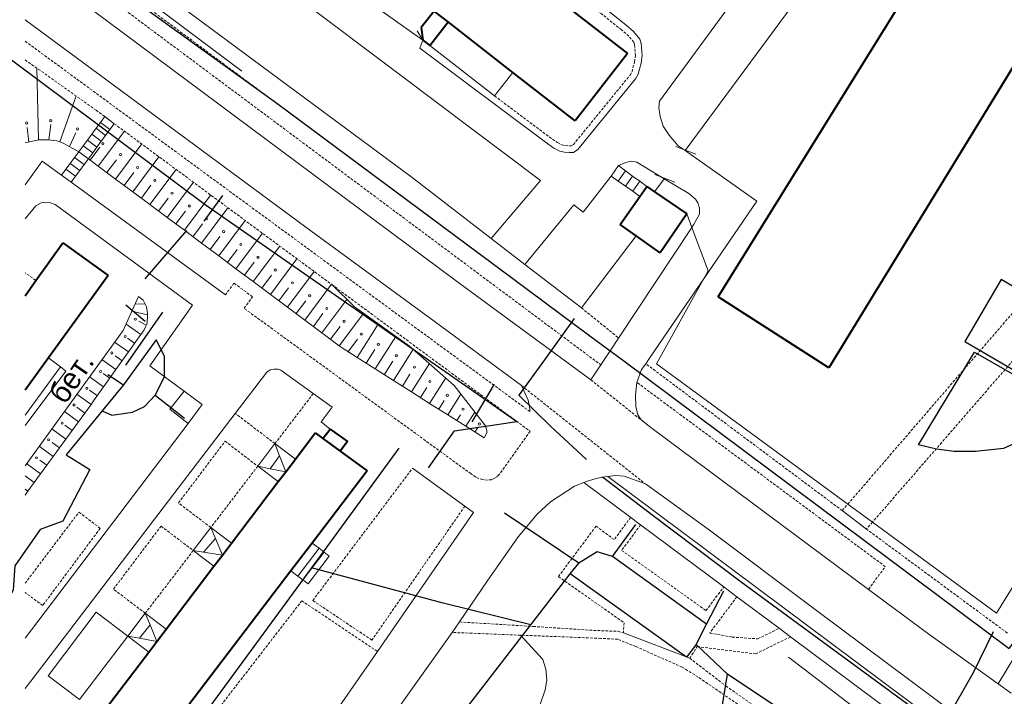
# Model space of a CAD drawing. Extents: x 13 to 4138, y -4831 to -1000.
# Tile 154 of 203: x 1999 to 2183, y -1848 to -1722. Entities that reach past the tile are written whole.
import ezdxf
from ezdxf.enums import TextEntityAlignment as Align

# ---------------------------------------------------------------- set-up
doc = ezdxf.new("R2010")
doc.units = 0
doc.header["$MEASUREMENT"] = 0
doc.linetypes.add('DASHED', pattern=[0.75, 0.5, -0.25])
for name, color, linetype in [('11', 7, 'CONTINUOUS'), ('13', 7, 'CONTINUOUS'), ('24', 7, 'CONTINUOUS'), ('25', 7, 'CONTINUOUS'), ('30', 7, 'CONTINUOUS'), ('37', 7, 'CONTINUOUS'), ('40', 7, 'CONTINUOUS'), ('6', 7, 'CONTINUOUS'), ('7', 7, 'CONTINUOUS'), ('CONSTRUCTION_CLASS', 7, 'CONTINUOUS'), ('ВОРКАУТ_ФИТНЕС', 1, 'CONTINUOUS'), ('ЛЕСТНИЦЫ', 6, 'CONTINUOUS'), ('ПЕШЕХОДНЫЕ_ДОРОЖКИ', 3, 'CONTINUOUS'), ('ПЕШЕХОДНЫЕ_ПЕРЕХОДЫ', 1, 'CONTINUOUS'), ('СПОРТИВНЫЕ_ПЛОЩАДКИ', 3, 'CONTINUOUS'), ('ТРОТУАРЫ', 7, 'CONTINUOUS')]:
    doc.layers.add(name, color=color, linetype=linetype)
doc.styles.get("Standard").update_dxf_attribs({"font": 'txt', "height": 0.2})

msp = doc.modelspace()

# ---------------------------------------------------------------- linework, layer by layer
at = {"layer": '11', "color": 253, "linetype": 'Continuous', "lineweight": 0}
for p, q in [((2160.13, -1696.19), (2123.03, -1746.51)), ((2072.16, -1751.55), (2007.57, -1703.65)), ((2125.01, -1747.14), (2121.27, -1745.71)), ((2086.9, -1762.89), (2072.16, -1751.55)), ((2119.15, -1751.77), (2117.35, -1754.2)), ((2121.13, -1752.4), (2117.39, -1750.97)), ((2124.29, -1760.83), (2123.35, -1758.3)), ((2127.32, -1768.94), (2124.29, -1760.83)), ((2093.18, -1767.72), (2086.9, -1762.89)), ((2113.93, -1762.39), (2103.7, -1775.82)), ((2103.7, -1775.82), (2093.18, -1767.72)), ((2126.47, -1770.49), (2127.32, -1768.94)), ((2117.7, -1786.28), (2126.47, -1770.49)), ((2214.78, -1777.69), (2181.1, -1832.74)), ((2153.37, -1812.42), (2117.7, -1786.28)), ((2157.97, -1815.78), (2153.37, -1812.42)), ((2181.1, -1832.74), (2157.97, -1815.78))]:
    msp.add_line(p, q, dxfattribs=at)
at = {"layer": '13', "color": 253, "linetype": 'Continuous', "lineweight": 40}
for p, q in [((2114.6, -1755.04), (2115.89, -1753.21)), ((2115.89, -1753.21), (2117.35, -1754.2)), ((2117.35, -1754.2), (2123.35, -1758.3)), ((2110.92, -1760.26), (2114.6, -1755.04)), ((2123.35, -1758.3), (2118.41, -1765.54)), ((2113.93, -1762.39), (2110.92, -1760.26)), ((2118.41, -1765.54), (2113.93, -1762.39))]:
    msp.add_line(p, q, dxfattribs=at)
at = {"layer": '24', "color": 253, "linetype": 'Continuous', "lineweight": 0}
for p, q in [((2118.26, -1737.26), (2144.89, -1701.03)), ((2000, -1710.88), (2080.18, -1770.67)), ((2111.97, -1723.04), (2099.17, -1712.82)), ((2048.02, -1715.89), (2096.06, -1752.09)), ((2000, -1722.14), (2052.33, -1760.76)), ((2113.42, -1724.29), (2111.97, -1723.04)), ((2114.59, -1725.71), (2113.42, -1724.29)), ((2074.13, -1725.88), (2073.6, -1727.39)), ((2087.5, -1736.3), (2075.43, -1726.89)), ((2114.82, -1726.52), (2114.59, -1725.71)), ((2115.01, -1728.77), (2114.82, -1726.52)), ((2073.6, -1727.39), (2096.98, -1744.96)), ((2114.84, -1730.17), (2115.01, -1728.77)), ((2114.51, -1731.34), (2114.84, -1730.17)), ((2090.9, -1731.93), (2087.5, -1736.3)), ((2113.78, -1733.15), (2114.31, -1732.26)), ((2114.31, -1732.26), (2114.51, -1731.34)), ((2103.06, -1746.3), (2113.78, -1733.15)), ((2118.16, -1738.46), (2118.26, -1737.26)), ((2118.36, -1740.16), (2118.16, -1738.46)), ((2118.91, -1741.96), (2118.36, -1740.16)), ((2120.06, -1743.61), (2118.91, -1741.96)), ((2121.76, -1745.62), (2120.06, -1743.61)), ((2096.98, -1744.96), (2098.57, -1746.07)), ((2098.57, -1746.07), (2099.66, -1746.63)), ((2099.66, -1746.63), (2100.55, -1746.8)), ((2100.55, -1746.8), (2101.44, -1746.88)), ((2101.44, -1746.88), (2102.22, -1746.85)), ((2102.22, -1746.85), (2103.06, -1746.3)), ((2123.03, -1746.51), (2121.76, -1745.62)), ((2136.41, -1755.92), (2123.03, -1746.51)), ((2003.2, -1748.49), (2000, -1752.91)), ((2006.8, -1751.07), (2003.2, -1748.49)), ((2110.59, -1749.29), (2111.96, -1748.72)), ((2111.96, -1748.72), (2113.04, -1748.47)), ((2113.04, -1748.47), (2114.05, -1748.68)), ((2114.05, -1748.68), (2119.15, -1751.77)), ((2037.36, -1773.39), (2008.57, -1752.38)), ((2096.06, -1752.09), (2086.9, -1762.89)), ((2104.02, -1757.96), (2109.22, -1751.24)), ((2119.15, -1751.77), (2123.73, -1754.53)), ((2123.73, -1754.53), (2124.95, -1755.54)), ((2001.97, -1756.81), (2002.97, -1756.26)), ((2002.97, -1756.26), (2003.74, -1756.12)), ((2003.74, -1756.12), (2004.55, -1756.18)), ((2004.55, -1756.18), (2005.6, -1756.56)), ((2124.95, -1755.54), (2125.41, -1756.25)), ((2125.41, -1756.25), (2125.7, -1757.25)), ((2126.47, -1770.49), (2136.41, -1755.92)), ((2000, -1759.23), (2001.97, -1756.81)), ((2005.6, -1756.56), (2031.19, -1775.33)), ((2093.18, -1767.72), (2102.26, -1756.62)), ((2102.26, -1756.62), (2104.02, -1757.96)), ((2125.7, -1757.25), (2125.7, -1758.34)), ((2125.7, -1758.34), (2124.62, -1760.34)), ((2052.33, -1760.76), (2075.29, -1777.62)), ((2124.29, -1760.83), (2110.64, -1781.45)), ((2124.62, -1760.34), (2124.29, -1760.83)), ((2080.18, -1770.67), (2104.99, -1788.87)), ((2116.41, -1785.23), (2126.47, -1770.49)), ((2031.19, -1775.33), (2023.28, -1786.63)), ((2075.29, -1777.62), (2092.52, -1790.32)), ((2110.64, -1781.45), (2109.05, -1783.85)), ((2109.05, -1783.85), (2107.31, -1786.46)), ((2115.69, -1786.24), (2116.41, -1785.23)), ((2023.28, -1786.63), (2029.65, -1791.37)), ((2045.03, -1787.81), (2045.7, -1787.4)), ((2045.7, -1787.4), (2046.36, -1787.28)), ((2046.36, -1787.28), (2047.15, -1787.28)), ((2047.15, -1787.28), (2047.68, -1787.47)), ((2047.68, -1787.47), (2053.71, -1791.81)), ((2107.31, -1786.46), (2105.47, -1789.26)), ((2114.03, -1789.73), (2114.91, -1787.34)), ((2114.91, -1787.34), (2115.69, -1786.24)), ((2039.15, -1795.5), (2045.03, -1787.81)), ((2104.99, -1788.87), (2105.47, -1789.26)), ((2093.24, -1791.83), (2092.52, -1790.32)), ((2113.8, -1792.12), (2114.03, -1789.73)), ((2029.65, -1791.37), (2026.97, -1794.75)), ((2029.65, -1791.37), (2033.02, -1793.88)), ((2053.71, -1791.81), (2057.24, -1794.35)), ((2093.76, -1793.07), (2093.24, -1791.83)), ((2094, -1794.24), (2093.76, -1793.07)), ((2113.86, -1794.23), (2113.8, -1792.12)), ((2026.97, -1794.75), (2030.37, -1797.37)), ((2033.02, -1793.88), (2030.37, -1797.37)), ((2057.24, -1794.35), (2055.19, -1797.06)), ((2094.07, -1794.76), (2094, -1794.24)), ((2094.06, -1795.15), (2094.07, -1794.76)), ((2114.21, -1795.78), (2113.86, -1794.23)), ((2001.05, -1845.44), (2039.15, -1795.5)), ((2114.84, -1796.74), (2114.21, -1795.78)), ((2114.84, -1796.74), (2116.61, -1798.16)), ((2030.37, -1797.37), (2000, -1837.4)), ((2055.19, -1797.06), (2056.87, -1798.42)), ((2116.61, -1798.16), (2157.2, -1828.32)), ((2081.98, -1812.8), (2072.21, -1805.74)), ((2106.24, -1807.7), (2104.56, -1808.24)), ((2107.55, -1807.4), (2106.24, -1807.7)), ((2108.61, -1807.25), (2107.55, -1807.4)), ((2110.04, -1807.08), (2108.61, -1807.25)), ((2108.61, -1807.25), (2172.16, -1854.69)), ((2111.68, -1807.2), (2110.04, -1807.08)), ((2115.62, -1808.66), (2111.68, -1807.2)), ((2102.41, -1809.07), (2097.96, -1812)), ((2104.16, -1808.39), (2102.41, -1809.07)), ((2104.56, -1808.24), (2104.16, -1808.39)), ((2104.16, -1808.39), (2112.89, -1814.91)), ((2115.62, -1808.66), (2127.31, -1817.12)), ((2083.6, -1813.97), (2081.98, -1812.8)), ((2097.96, -1812), (2095.48, -1814.3)), ((2065.66, -1839.9), (2083.6, -1813.97)), ((2095.48, -1814.3), (2091.91, -1818.51)), ((2112.89, -1814.91), (2114.74, -1816.3)), ((2152.32, -1813.64), (2156.84, -1817.09)), ((2114.74, -1816.3), (2130.23, -1827.86)), ((2091.91, -1818.51), (2086.12, -1826.8)), ((2127.31, -1817.12), (2147.53, -1832.25)), ((2086.12, -1826.8), (2080.97, -1834.4)), ((2130.23, -1827.86), (2132.69, -1829.69)), ((2132.69, -1829.69), (2140.59, -1835.59)), ((2157.2, -1828.32), (2168.46, -1836.68)), ((2004.3, -1844.45), (2013.26, -1832.56)), ((2013.26, -1832.56), (2019.15, -1837.04)), ((2147.53, -1832.25), (2173.99, -1852.01)), ((2080.97, -1834.4), (2079.63, -1836.36)), ((2019.15, -1837.04), (2010.11, -1848.87)), ((2079.63, -1836.36), (2071.93, -1847.21)), ((2111.52, -1836.44), (2123.88, -1841.16)), ((2140.59, -1835.59), (2142.7, -1837.17)), ((2142.7, -1837.17), (2170.13, -1857.64)), ((2168.46, -1836.68), (2181.36, -1845.91)), ((2037.46, -1880.65), (2065.66, -1839.9)), ((2181.36, -1845.91), (2184.41, -1840.88)), ((2010.11, -1848.87), (2004.3, -1844.45)), ((2000, -1846.82), (2001.05, -1845.44)), ((2181.36, -1845.91), (2183.82, -1847.67)), ((2071.93, -1847.21), (2066.99, -1854.04))]:
    msp.add_line(p, q, dxfattribs=at)
at = {"layer": '24', "color": 253, "linetype": 'DASHED', "lineweight": 0}
for p, q in [((2000, -1706.41), (2107.31, -1786.46)), ((2111.18, -1723.99), (2098.41, -1713.8)), ((2015.69, -1714.51), (2109.05, -1783.85)), ((2112.53, -1725.16), (2111.18, -1723.99)), ((2113.47, -1726.3), (2112.53, -1725.16)), ((2000, -1726.09), (2094.06, -1795.15)), ((2113.59, -1726.74), (2113.47, -1726.3)), ((2113.76, -1728.75), (2113.59, -1726.74)), ((2113.62, -1729.92), (2113.76, -1728.75)), ((2000, -1729.57), (2013.23, -1738.97)), ((2113.3, -1731.04), (2113.62, -1729.92)), ((2102.21, -1745.37), (2112.76, -1732.44)), ((2112.76, -1732.44), (2113.14, -1731.8)), ((2113.14, -1731.8), (2113.3, -1731.04)), ((2087.5, -1736.3), (2097.71, -1743.95)), ((2013.23, -1738.97), (2014.85, -1740.17)), ((2016.62, -1741.49), (2057.18, -1771.49)), ((2097.71, -1743.95), (2099.22, -1745.01)), ((2099.22, -1745.01), (2100.06, -1745.44)), ((2100.06, -1745.44), (2100.72, -1745.57)), ((2101.82, -1745.62), (2102.21, -1745.37)), ((2100.72, -1745.57), (2101.48, -1745.64)), ((2101.48, -1745.64), (2101.82, -1745.62)), ((2001.97, -1770.7), (2000, -1769.27)), ((2153.37, -1812.42), (2190.09, -1769.82)), ((2038.94, -1771.23), (2037.36, -1773.39)), ((2042.39, -1773.75), (2038.94, -1771.23)), ((2057.18, -1771.49), (2094.15, -1798.85)), ((2040.82, -1775.91), (2042.39, -1773.75)), ((2083.12, -1806.79), (2040.82, -1775.91)), ((2103.7, -1775.82), (2110.64, -1781.45)), ((2193.01, -1775.42), (2157.97, -1815.78)), ((2152.32, -1813.64), (2115.69, -1786.24)), ((2105.47, -1789.26), (2114.84, -1796.74)), ((2092.52, -1790.32), (2115.62, -1808.66)), ((2160.35, -1824.08), (2114.03, -1789.73)), ((2053.71, -1791.81), (2046.58, -1801.14)), ((2046.58, -1801.14), (2039.15, -1795.5)), ((2094.15, -1798.85), (2088.37, -1806.92)), ((2028.59, -1812.21), (2037.27, -1800.7)), ((2037.27, -1800.7), (2043.37, -1805.34)), ((2043.37, -1805.34), (2034.62, -1816.79)), ((2053.63, -1830.4), (2072.21, -1805.74)), ((2083.99, -1807.4), (2083.12, -1806.79)), ((2084.59, -1807.66), (2083.99, -1807.4)), ((2085.3, -1807.84), (2084.59, -1807.66)), ((2086.17, -1807.93), (2085.3, -1807.84)), ((2087.43, -1807.64), (2086.92, -1807.87)), ((2087.92, -1807.32), (2087.43, -1807.64)), ((2088.37, -1806.92), (2087.92, -1807.32)), ((2086.92, -1807.87), (2086.17, -1807.93)), ((2034.62, -1816.79), (2028.59, -1812.21)), ((2081.98, -1812.8), (2064.65, -1837.79)), ((2152.32, -1813.64), (2153.37, -1812.42)), ((2000, -1827.18), (2010.04, -1813.92)), ((2010.04, -1813.92), (2014, -1816.95)), ((2112.89, -1814.91), (2109.8, -1819.05)), ((2014, -1816.95), (2003.29, -1831.32)), ((2016.48, -1828.28), (2025.34, -1816.52)), ((2025.34, -1816.52), (2031.34, -1821.08)), ((2106.43, -1816.53), (2099.41, -1825.94)), ((2109.8, -1819.05), (2106.43, -1816.53)), ((2114.74, -1816.3), (2111.2, -1821.05)), ((2157.97, -1815.78), (2156.84, -1817.09)), ((2183.1, -1836.47), (2156.84, -1817.09)), ((2031.34, -1821.08), (2022.4, -1832.78)), ((2111.2, -1821.05), (2126.93, -1832.28)), ((2157.2, -1828.32), (2160.35, -1824.08)), ((2099.41, -1825.94), (2111.64, -1834.55)), ((2126.93, -1832.28), (2130.23, -1827.86)), ((2003.29, -1831.32), (2000, -1828.92)), ((2022.4, -1832.78), (2016.48, -1828.28)), ((2132.69, -1829.69), (2127.62, -1836.48)), ((2051.59, -1830.45), (2043.72, -1840.63)), ((2065.66, -1839.9), (2051.59, -1830.45)), ((2064.65, -1837.79), (2053.63, -1830.4)), ((2080.97, -1834.4), (2094.72, -1835.24)), ((2094.72, -1835.24), (2105.96, -1835.97)), ((2111.64, -1834.55), (2111.52, -1836.44)), ((2092.36, -1836.87), (2079.63, -1836.36)), ((2107.3, -1837.46), (2092.36, -1836.87)), ((2105.96, -1835.97), (2110.53, -1836.15)), ((2110.53, -1836.15), (2111.52, -1836.44)), ((2127.62, -1836.48), (2131.81, -1837.22)), ((2131.81, -1837.22), (2136.59, -1837.55)), ((2136.14, -1840.35), (2142.7, -1837.17)), ((2136.59, -1837.55), (2140.59, -1835.59)), ((2110.52, -1837.64), (2107.3, -1837.46)), ((2113.84, -1839), (2110.52, -1837.64)), ((2122.5, -1842.84), (2113.84, -1839)), ((2123.88, -1841.16), (2125.3, -1838.99)), ((2125.3, -1838.99), (2136.14, -1840.35)), ((2043.72, -1840.63), (2022.19, -1868.49)), ((2123.88, -1841.16), (2130.61, -1846.32)), ((2125.45, -1844.69), (2122.5, -1842.84)), ((2138.4, -1853.51), (2125.45, -1844.69)), ((2130.61, -1846.32), (2149.43, -1859.51))]:
    msp.add_line(p, q, dxfattribs=at)
at = {"layer": '25', "color": 253, "linetype": 'Continuous', "lineweight": 0}
for p, q in [((2013.24, -1742.35), (2014.05, -1741.26)), ((2014.05, -1741.26), (2014.85, -1740.17)), ((2014.05, -1741.26), (2015.82, -1742.57)), ((2014.85, -1740.17), (2016.62, -1741.49)), ((2016.62, -1741.49), (2015.82, -1742.57)), ((2011.63, -1744.53), (2012.44, -1743.44)), ((2012.44, -1743.44), (2013.24, -1742.35)), ((2012.44, -1743.44), (2014.21, -1744.75)), ((2013.24, -1742.35), (2015.01, -1743.66)), ((2015.82, -1742.57), (2015.01, -1743.66)), ((2010.83, -1745.62), (2011.63, -1744.53)), ((2011.63, -1744.53), (2013.4, -1745.84)), ((2014.21, -1744.75), (2013.4, -1745.84)), ((2015.01, -1743.66), (2014.21, -1744.75)), ((2009.21, -1747.79), (2010.02, -1746.71)), ((2010.02, -1746.71), (2010.83, -1745.62)), ((2010.02, -1746.71), (2011.79, -1748.02)), ((2010.83, -1745.62), (2012.6, -1746.93)), ((2012.6, -1746.93), (2011.79, -1748.02)), ((2013.4, -1745.84), (2012.6, -1746.93)), ((2007.6, -1749.97), (2008.41, -1748.88)), ((2008.41, -1748.88), (2009.21, -1747.79)), ((2008.41, -1748.88), (2010.18, -1750.19)), ((2009.21, -1747.79), (2010.99, -1749.11)), ((2010.99, -1749.11), (2010.18, -1750.19)), ((2011.79, -1748.02), (2010.99, -1749.11)), ((2006.8, -1751.07), (2007.6, -1749.97)), ((2007.6, -1749.97), (2009.38, -1751.28)), ((2010.18, -1750.19), (2009.38, -1751.28)), ((2110.59, -1749.29), (2109.22, -1751.24)), ((2110.57, -1752.19), (2111.92, -1750.27)), ((2111.92, -1750.27), (2110.59, -1749.29)), ((2113.24, -1751.25), (2111.92, -1750.27)), ((2008.57, -1752.38), (2006.8, -1751.07)), ((2009.38, -1751.28), (2008.57, -1752.38)), ((2109.22, -1751.24), (2110.57, -1752.19)), ((2110.57, -1752.19), (2111.91, -1753.14)), ((2111.91, -1753.14), (2113.24, -1751.25)), ((2114.57, -1752.23), (2113.24, -1751.25)), ((2113.26, -1754.09), (2114.57, -1752.23)), ((2115.89, -1753.21), (2114.57, -1752.23)), ((2111.91, -1753.14), (2113.26, -1754.09)), ((2113.26, -1754.09), (2114.6, -1755.04))]:
    msp.add_line(p, q, dxfattribs=at)
at = {"layer": '30', "color": 253, "linetype": 'Continuous', "lineweight": 0}
for p, q in [((2000, -1795.86), (2006.6, -1786.83)), ((2007.61, -1787.61), (2000, -1797.74)), ((2006.6, -1786.83), (2007.61, -1787.61))]:
    msp.add_line(p, q, dxfattribs=at)
at = {"layer": '37', "color": 253, "linetype": 'Continuous', "lineweight": 0}
for p, q in [((2040.37, -1731.67), (2000, -1701.33)), ((2002.51, -1744.52), (2002.21, -1731.14)), ((2006.47, -1744.89), (2009.49, -1736.32)), ((2004.42, -1744.5), (2004.77, -1741.64)), ((2000.67, -1744.91), (2000.39, -1742.22)), ((2008.27, -1745.73), (2009.46, -1743.19)), ((2013.65, -1749.41), (2018.52, -1742.89)), ((2002.51, -1744.52), (2000, -1745.05)), ((2002.63, -1744.5), (2002.51, -1744.52)), ((2004.25, -1744.5), (2002.63, -1744.5)), ((2005.91, -1744.69), (2004.25, -1744.5)), ((2006.47, -1744.89), (2005.91, -1744.69)), ((2007.25, -1745.17), (2006.47, -1744.89)), ((2010.02, -1746.71), (2007.25, -1745.17)), ((2016.86, -1751.8), (2021.73, -1745.27)), ((2012.12, -1748.27), (2013.9, -1745.88)), ((2013.65, -1749.41), (2011.79, -1748.02)), ((2015.26, -1750.6), (2017.05, -1748.2)), ((2020.07, -1754.19), (2024.95, -1747.65)), ((2016.86, -1751.8), (2013.65, -1749.41)), ((2018.46, -1752.99), (2020.26, -1750.59)), ((2023.27, -1756.58), (2028.16, -1750.03)), ((2020.07, -1754.19), (2016.86, -1751.8)), ((2026.48, -1758.97), (2031.38, -1752.4)), ((2023.27, -1756.58), (2020.07, -1754.19)), ((2021.67, -1755.39), (2023.46, -1752.98)), ((2024.88, -1757.78), (2026.67, -1755.37)), ((2029.69, -1761.37), (2034.6, -1754.78)), ((2026.48, -1758.97), (2023.27, -1756.58)), ((2028.08, -1760.17), (2029.88, -1757.77)), ((2032.89, -1763.76), (2037.81, -1757.16)), ((2029.69, -1761.37), (2026.48, -1758.97)), ((2036.1, -1766.15), (2041.03, -1759.54)), ((2032.89, -1763.76), (2029.69, -1761.37)), ((2031.29, -1762.56), (2033.08, -1760.16)), ((2039.31, -1768.54), (2044.24, -1761.92)), ((2036.1, -1766.15), (2032.89, -1763.76)), ((2034.5, -1764.95), (2036.29, -1762.55)), ((2037.7, -1767.35), (2039.5, -1764.94)), ((2042.51, -1770.93), (2047.46, -1764.3)), ((2039.31, -1768.54), (2036.1, -1766.15)), ((2040.91, -1769.74), (2042.7, -1767.33)), ((2045.72, -1773.32), (2050.68, -1766.68)), ((2042.51, -1770.93), (2039.31, -1768.54)), ((2048.92, -1775.72), (2053.89, -1769.06)), ((2045.72, -1773.32), (2042.51, -1770.93)), ((2044.11, -1772.13), (2045.91, -1769.72)), ((2047.32, -1774.52), (2049.11, -1772.12)), ((2052.13, -1778.11), (2057.11, -1771.44)), ((2061.38, -1775.65), (2057.18, -1771.49)), ((2018.28, -1780.02), (2021.12, -1773.72)), ((2021.12, -1773.72), (2021.99, -1774.41)), ((2021.99, -1774.41), (2022.64, -1775.62)), ((2048.92, -1775.72), (2045.72, -1773.32)), ((2050.53, -1776.91), (2052.32, -1774.51)), ((2055.34, -1780.5), (2059.98, -1774.27)), ((2022.8, -1777.13), (2019.9, -1776.42)), ((2022.37, -1775.12), (2020.51, -1775.07)), ((2022.64, -1775.62), (2022.81, -1776.88)), ((2052.13, -1778.11), (2048.92, -1775.72)), ((2071.67, -1782.99), (2061.38, -1775.65)), ((2022.59, -1779.07), (2021.17, -1778.32)), ((2022.8, -1777.13), (2022.77, -1778.69)), ((2022.81, -1776.88), (2022.8, -1777.13)), ((2055.34, -1780.5), (2052.13, -1778.11)), ((2053.73, -1779.3), (2055.53, -1776.9)), ((2058.54, -1782.89), (2063.05, -1776.85)), ((2000, -1805.27), (2018.28, -1780.02)), ((2021.57, -1780.8), (2018.81, -1778.84)), ((2022.2, -1779.91), (2021.57, -1780.8)), ((2022.77, -1778.69), (2022.2, -1779.91)), ((2056.94, -1781.69), (2058.73, -1779.29)), ((2061.89, -1785.08), (2065.84, -1778.84)), ((2020.41, -1782.43), (2019.06, -1781.47)), ((2021.57, -1780.8), (2019.25, -1784.06)), ((2058.54, -1782.89), (2055.34, -1780.5)), ((2060.15, -1784.09), (2061.94, -1781.68)), ((2065.27, -1787.21), (2069.11, -1781.16)), ((2019.25, -1784.06), (2016.68, -1782.23)), ((2059.1, -1783.31), (2058.54, -1782.89)), ((2061.89, -1785.08), (2059.1, -1783.31)), ((2063.58, -1786.14), (2065.19, -1783.61)), ((2068.65, -1789.36), (2072.37, -1783.49)), ((2080, -1790.29), (2071.67, -1782.99)), ((2016.94, -1787.32), (2014.33, -1785.47)), ((2018.1, -1785.69), (2016.81, -1784.78)), ((2019.25, -1784.06), (2016.94, -1787.32)), ((2065.27, -1787.21), (2061.89, -1785.08)), ((2066.96, -1788.29), (2068.57, -1785.75)), ((2016.94, -1787.32), (2014.62, -1790.58)), ((2068.65, -1789.36), (2065.27, -1787.21)), ((2072.03, -1791.5), (2075.37, -1786.23)), ((2014.62, -1790.58), (2011.99, -1788.71)), ((2015.78, -1788.95), (2014.54, -1788.07)), ((2072.03, -1791.5), (2068.65, -1789.36)), ((2070.34, -1790.43), (2071.74, -1788.22)), ((2075.41, -1793.64), (2078.41, -1788.9)), ((2013.47, -1792.22), (2012.02, -1791.16)), ((2014.62, -1790.58), (2012.78, -1793.17)), ((2073.72, -1792.57), (2074.9, -1790.71)), ((2085.8, -1797.84), (2080, -1790.29)), ((2012.3, -1793.84), (2009.66, -1791.92)), ((2012.78, -1793.17), (2012.3, -1793.84)), ((2075.41, -1793.64), (2072.03, -1791.5)), ((2077.1, -1794.71), (2078.12, -1793.09)), ((2078.79, -1795.78), (2081.24, -1791.91)), ((2011.12, -1795.46), (2009.63, -1794.37)), ((2012.3, -1793.84), (2009.95, -1797.07)), ((2078.79, -1795.78), (2075.41, -1793.64)), ((2009.95, -1797.07), (2007.32, -1795.16)), ((2082.17, -1797.92), (2078.79, -1795.78)), ((2080.48, -1796.85), (2081.14, -1795.8)), ((2082.17, -1797.92), (2083.84, -1795.28)), ((2007.59, -1800.31), (2004.97, -1798.4)), ((2008.77, -1798.69), (2007.43, -1797.72)), ((2009.95, -1797.07), (2007.59, -1800.31)), ((2085.55, -1800.06), (2082.17, -1797.92)), ((2083.86, -1798.99), (2084.38, -1798.16)), ((2086.16, -1799.03), (2085.8, -1797.84)), ((2007.59, -1800.31), (2005.24, -1803.54)), ((2085.55, -1800.06), (2086.16, -1799.03)), ((2005.24, -1803.54), (2002.63, -1801.64)), ((2006.42, -1801.93), (2005.02, -1800.91)), ((2005.24, -1803.54), (2002.89, -1806.78)), ((2002.89, -1806.78), (2000.28, -1804.88)), ((2004.07, -1805.16), (2002.76, -1804.22)), ((2001.71, -1808.4), (2000, -1807.15)), ((2002.89, -1806.78), (2000.54, -1810.02)), ((2000.54, -1810.02), (2000, -1809.62)), ((2000.54, -1810.02), (2000, -1810.75))]:
    msp.add_line(p, q, dxfattribs=at)
for centre in [(2000.29, -1741.35), (2004.78, -1740.91), (2009.76, -1742.47), (2014.5, -1745.22), (2017.78, -1747.26), (2020.98, -1749.65), (2024.19, -1752.04), (2027.39, -1754.43), (2030.6, -1756.82), (2033.81, -1759.22), (2037.01, -1761.61), (2040.22, -1764), (2043.43, -1766.39), (2046.63, -1768.78), (2049.84, -1771.17), (2053.04, -1773.57), (2056.25, -1775.96), (2020.55, -1777.93), (2059.46, -1778.35), (2018.66, -1781.16), (2062.66, -1780.74), (2065.84, -1782.62), (2016.16, -1784.24), (2069.21, -1784.76), (2014.08, -1787.7), (2072.59, -1786.9), (2075.45, -1789.55), (2011.52, -1790.85), (2078.7, -1792.13), (2009.13, -1793.93), (2081.62, -1794.72), (2006.9, -1797.32), (2084.67, -1797.49), (2004.38, -1800.44), (2002.13, -1803.79)]:
    msp.add_circle(centre, 0.2, dxfattribs=at)
at = {"layer": '40', "color": 253, "linetype": 'Continuous', "lineweight": 0}
for p, q in [((2006.6, -1786.83), (2004.36, -1785.14)), ((2096.49, -1841.4), (2092.36, -1836.87)), ((2097.04, -1843.23), (2096.49, -1841.4)), ((2142.32, -1840.99), (2165.77, -1858.89)), ((2097.26, -1845.26), (2097.04, -1843.23)), ((2096.97, -1847.05), (2097.26, -1845.26)), ((2094.03, -1855.59), (2096.97, -1847.05))]:
    msp.add_line(p, q, dxfattribs=at)
at = {"layer": '6', "color": 253, "linetype": 'Continuous', "lineweight": 40}
for p, q in [((2129.17, -1773.77), (2172.23, -1704.39)), ((2096.57, -1716.15), (2112.32, -1728.42)), ((2192.81, -1716.67), (2149.79, -1787.01)), ((2076.24, -1720.5), (2073.85, -1723.56)), ((2078.84, -1722.52), (2076.24, -1720.5)), ((2075.43, -1726.89), (2078.84, -1722.52)), ((2090.9, -1731.93), (2078.84, -1722.52)), ((2073.85, -1723.56), (2074.13, -1725.88)), ((2074.13, -1725.88), (2075.43, -1726.89)), ((2112.32, -1728.42), (2102.53, -1740.98)), ((2102.53, -1740.98), (2090.9, -1731.93)), ((2001.97, -1770.7), (2007.04, -1763.71)), ((2007.04, -1763.71), (2015.47, -1769.82)), ((2000, -1773.57), (2001.97, -1770.7)), ((2015.47, -1769.82), (2004.36, -1785.14)), ((2149.79, -1787.01), (2129.17, -1773.77)), ((2004.36, -1785.14), (2000, -1791.16)), ((2055.52, -1800.2), (2056.87, -1798.42)), ((2056.87, -1798.42), (2060.07, -1800.77)), ((2050.39, -1804.04), (2054.09, -1799.16)), ((2054.09, -1799.16), (2055.52, -1800.2)), ((2055.52, -1800.2), (2058.76, -1802.57)), ((2060.07, -1800.77), (2058.76, -1802.57)), ((2048.58, -1806.42), (2050.39, -1804.04)), ((2058.76, -1802.57), (2063.76, -1806.22)), ((2047.2, -1808.24), (2048.58, -1806.42)), ((2063.76, -1806.22), (2053.51, -1819.68)), ((2038.47, -1819.72), (2047.2, -1808.24)), ((2036.78, -1821.95), (2038.47, -1819.72)), ((2053.51, -1819.68), (2049.56, -1824.86)), ((2035.21, -1824.02), (2036.78, -1821.95)), ((2026.3, -1835.74), (2035.21, -1824.02)), ((2049.56, -1824.86), (2028.23, -1852.87)), ((2024.55, -1838.05), (2026.3, -1835.74)), ((2023.06, -1840.01), (2024.55, -1838.05)), ((2014.05, -1851.87), (2023.06, -1840.01))]:
    msp.add_line(p, q, dxfattribs=at)
at = {"layer": '7', "color": 253, "linetype": 'Continuous', "lineweight": 0}
for p, q in [((2066.5, -1720.51), (2074.13, -1725.88)), ((2073.11, -1724.16), (2074.13, -1725.88)), ((2043.37, -1805.34), (2046.58, -1801.14)), ((2046.58, -1801.14), (2050.39, -1804.04)), ((2046.58, -1801.14), (2047.45, -1803.44)), ((2047.45, -1803.44), (2045.67, -1805.82)), ((2047.45, -1803.44), (2048.58, -1806.42)), ((2047.2, -1808.24), (2043.37, -1805.34)), ((2043.37, -1805.34), (2045.67, -1805.82)), ((2045.67, -1805.82), (2048.58, -1806.42)), ((2031.34, -1821.08), (2034.62, -1816.79)), ((2034.62, -1816.79), (2038.47, -1819.72)), ((2035.48, -1818.84), (2034.62, -1816.79)), ((2035.48, -1818.84), (2033.27, -1821.39)), ((2036.78, -1821.95), (2035.48, -1818.84)), ((2054.79, -1820.65), (2050.84, -1825.84)), ((2054.79, -1820.65), (2053.51, -1819.68)), ((2055.75, -1821.38), (2054.79, -1820.65)), ((2031.34, -1821.08), (2033.27, -1821.39)), ((2035.21, -1824.02), (2031.34, -1821.08)), ((2033.27, -1821.39), (2036.78, -1821.95)), ((2055.75, -1821.38), (2051.8, -1826.57)), ((2056.7, -1822.11), (2052.76, -1827.29)), ((2056.7, -1822.11), (2055.75, -1821.38)), ((2050.84, -1825.84), (2049.56, -1824.86)), ((2051.8, -1826.57), (2050.84, -1825.84)), ((2052.76, -1827.29), (2051.8, -1826.57)), ((2019.15, -1837.04), (2022.4, -1832.78)), ((2022.4, -1832.78), (2026.3, -1835.74)), ((2022.4, -1832.78), (2023.29, -1834.96)), ((2023.29, -1834.96), (2021.31, -1837.44)), ((2023.29, -1834.96), (2024.55, -1838.05)), ((2019.15, -1837.04), (2021.31, -1837.44)), ((2023.06, -1840.01), (2019.15, -1837.04)), ((2021.31, -1837.44), (2024.55, -1838.05))]:
    msp.add_line(p, q, dxfattribs=at)
at = {"layer": 'ВОРКАУТ_ФИТНЕС'}
msp.add_lwpolyline([(2177, -1784.09), (2194.06, -1793.86), (2191.44, -1796.63), (2187.98, -1799.51), (2182.41, -1802.04), (2177.18, -1802.63), (2173.21, -1802.63), (2169.92, -1802.21), (2166.54, -1801.36)], close=True, dxfattribs=at)
at = {"layer": 'ЛЕСТНИЦЫ'}
for points in [[(2036.78, -1754.87), (2033.33, -1759.68)], [(2025.61, -1776.62), (2018.69, -1786.52)], [(2087.42, -1790.08), (2083.28, -1797.07)]]:
    msp.add_lwpolyline(points, dxfattribs=at)
at = {"layer": 'ПЕШЕХОДНЫЕ_ДОРОЖКИ'}
for points in [[(1500.84, -1382.78), (1510.09, -1369.96), (1513.87, -1368.32), (1518.41, -1368.8), (1623.9, -1450.69), (1631.05, -1456.23), (1636.55, -1460.14), (1664.75, -1480), (1767.4, -1556.8), (1799.91, -1581.23), (1841.04, -1612.13), (1886.37, -1646.19), (1894.4, -1652.21), (1924.9, -1675.11), (1997.96, -1729.93), (2033.54, -1756.58), (2084.18, -1791.78), (2091.69, -1797)], [(2030.09, -1761.39), (2022.34, -1770.42)], [(2018.76, -1775.27), (2022.37, -1778.33)], [(2024.44, -1781.82), (2018.32, -1790.21), (2014.38, -1795.02), (2007.65, -1803.23), (2012.08, -1805.96), (2007.06, -1815.61), (2002.8, -1817.17), (1998.08, -1823.95), (1997.78, -1828.46), (1992.59, -1837.65), (1985.04, -1842.02), (1979.3, -1847.64), (1972.17, -1849.58), (1970.47, -1852.1)], [(2014.38, -1795.02), (2016.17, -1795.81), (2020.02, -1795.3), (2022.25, -1794.2), (2024.23, -1792.1), (2025.96, -1788.69), (2025.96, -1784.85), (2024.44, -1781.82)], [(2015.45, -1788.23), (2018.32, -1790.21)], [(2024.23, -1792.1), (2029.71, -1796.39)], [(2075.19, -1805.64), (2080.04, -1798.77), (2091.69, -1797)], [(2069.65, -1802), (2053.36, -1824.28), (2032.38, -1852.97), (2016.52, -1874.67), (1933.39, -1985.21)], [(2165.38, -1867.14), (2130.93, -1844.12), (2125.08, -1838.59), (2123.31, -1840.94), (2101.6, -1825.44), (2103.22, -1823.41), (2089.37, -1814.12)], [(2109.48, -1822.18), (2113.85, -1816.22)], [(2127.01, -1834.83), (2109.48, -1822.18), (2106.61, -1821.3), (2103.22, -1823.41)], [(2094.27, -1834.94), (2077.91, -1830.91), (2053.36, -1824.28)], [(2090.03, -1931.84), (2080.46, -1933.68), (2076.75, -1907.42), (2073.03, -1890.51), (2075.84, -1873.5), (2078.95, -1854.82), (2094.27, -1834.94), (2101.6, -1825.44)], [(2125.08, -1838.59), (2127.01, -1834.83), (2130.22, -1828.59)], [(2124.09, -1886.28), (2130.93, -1844.12)]]:
    msp.add_lwpolyline(points, dxfattribs=at)
at = {"layer": 'ПЕШЕХОДНЫЕ_ПЕРЕХОДЫ'}
for points in [[(2102.36, -1777.82), (2096.81, -1785.5), (2092.01, -1792.1)], [(2092.01, -1792.1), (2097.95, -1797.88), (2104.66, -1804.13)], [(2169.86, -1855.89), (2176.77, -1843.8), (2180.49, -1836.17)]]:
    msp.add_lwpolyline(points, dxfattribs=at)
at = {"layer": 'СПОРТИВНЫЕ_ПЛОЩАДКИ'}
msp.add_lwpolyline([(2181.97, -1770.53), (2175.19, -1782.1), (2194.36, -1793.29), (2201.14, -1781.72)], close=True, dxfattribs=at)
at = {"layer": 'ТРОТУАРЫ'}
for points in [[(1952.37, -1669.46), (2046.91, -1737.64), (2091.19, -1770.54), (2105.3, -1781.02), (2111.61, -1785.7), (2183.43, -1839.37), (2188.51, -1832.61), (2246.28, -1737.58), (2283.39, -1676.93), (2308.09, -1637.95), (2370.26, -1537.73), (2370.51, -1537.32), (2444, -1417.8), (2453.52, -1399.92)], [(2107.6, -1807.33), (2117.1, -1814.52), (2133.47, -1826.89), (2165.25, -1850.21), (2172.8, -1859.09)]]:
    msp.add_lwpolyline(points, dxfattribs=at)

# ---------------------------------------------------------------- texts
at = {"layer": 'CONSTRUCTION_CLASS', "color": 253, "linetype": 'Continuous', "lineweight": 0}
msp.add_text('бет.', height=4, rotation=55.3306, dxfattribs=at).set_placement((2008.52, -1788.75), align=Align.MIDDLE)

doc.saveas('drawing.dxf')
